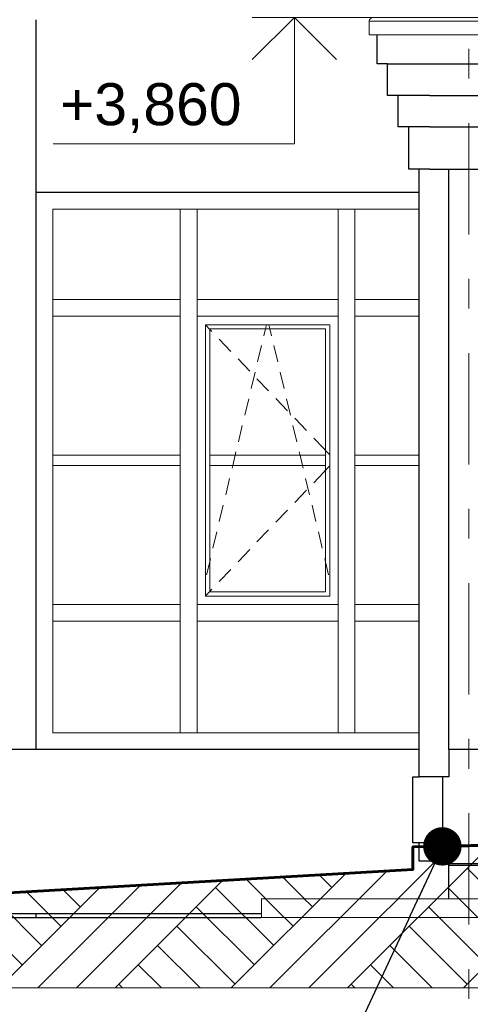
# Model space of a CAD drawing. Header units: millimetres. Extents: x -15683 to 202647, y -7448 to 20513.
# Tile 89 of 114: x 192094 to 194234, y -4328 to 352. Entities that reach past the tile are written whole.
import ezdxf
from ezdxf.enums import TextEntityAlignment as Align

# ---------------------------------------------------------------- set-up
doc = ezdxf.new("R2010")
doc.units = ezdxf.units.MM
doc.header["$MEASUREMENT"] = 0
doc.set_wipeout_variables(frame=1)
doc.linetypes.add('Wipeout_Contour', pattern=[1000, 0, -1000])
doc.linetypes.add('Штрих-Штриховая', pattern=[1093.611073, 529.166651, -211.666656, 141.111112, -211.666656])
for name, color, linetype, lineweight in [('1 Молдинги_Ном._пера__41', 7, 'Continuous', 60), ('1_Цоколь_Ном._пера__21', 7, 'Continuous', 30), ('2D - Общий_Ном._пера__2', 8, 'Continuous', 15), ('2D - Общий_Ном._пера__74', 255, 'Continuous', 0), ('Конструктив - Навесные Стены_Ном._пера__1', 7, 'Continuous', 15), ('Конструктив - Стены Внутренние несущие_Ном._пера__21', 7, 'Continuous', 30), ('Конструктив - Стены Несущие_Ном._пера__21', 7, 'Continuous', 30), ('Новый_1 Молдинги_Ном._пера__21', 7, 'Continuous', 30), ('Новый_1_Входная группа_Ном._пера__21', 7, 'Continuous', 30), ('Новый_Конструктив - Стены Несущие_Ном._пера__21', 7, 'Continuous', 30), ('Новый_Фартук парапета_Ном._пера__1', 7, 'Continuous', 15), ('Окна Archicad_Ном._пера__21', 7, 'Continuous', 30), ('Размер - Отметка Уровня_Ном._пера__1', 7, 'Continuous', 15), ('Размер - Отметка Уровня_Ном._пера__120', 7, 'Continuous', 5), ('Элемент Модели - Оси_Ном._пера__1', 7, 'Continuous', 15), ('Элемент Модели - Оси_Ном._пера__2', 8, 'Continuous', 15)]:
    doc.layers.add(name, color=color, linetype=linetype, lineweight=lineweight)
for name, color, linetype, lineweight, true_color in [('1 Молдинги_Ном._пера__48', 7, 'Continuous', 60, 0xa80f02), ('Конструктив - Навесные Стены_Ном._пера__87', 7, 'Continuous', 20, 0x6a6a6a), ('Новый_Конструктив - Перекрытия_Ном._пера__89', 7, 'Continuous', 20, 0x71cebe)]:
    doc.layers.add(name, color=color, linetype=linetype, lineweight=lineweight, true_color=true_color)
for name, color, linetype in [('1_Цоколь', 7, 'Continuous'), ('Конструктив - Навесные Стены', 7, 'Continuous'), ('Конструктив - Стены Внутренние несущие', 7, 'Continuous'), ('Конструктив - Стены Несущие', 7, 'Continuous'), ('Новый_1 Молдинги', 7, 'Continuous'), ('Новый_1_Входная группа', 7, 'Continuous'), ('Новый_Конструктив - Перекрытия', 7, 'Continuous'), ('Новый_Конструктив - Стены Несущие', 7, 'Continuous'), ('Новый_Фартук парапета', 7, 'Continuous'), ('Окна Archicad', 7, 'Continuous'), ('Размер - Отметка Уровня', 7, 'Continuous'), ('Элемент Модели - Оси', 7, 'Continuous')]:
    doc.layers.add(name, color=color, linetype=linetype)
doc.styles.add('СГЕНЕРИР_СТИЛЬ_1', font='arial.ttf')
doc.dimstyles.new('СГЕНЕРИР_СТИЛЬ__3', dxfattribs={"dimtxt": 0.18, "dimasz": 364.8, "dimexe": 0.18, "dimexo": 0.0625, "dimgap": 0, "dimtad": 0, "dimtih": 1, "dimtoh": 1, "dimdec": 4, "dimzin": 0, "dimdsep": 46, "dimcen": 0.09, "dimadec": 0, "dimazin": 0, "dimtfac": 1, "dimtdec": 4, "dimtmove": 0, "dimatfit": 3, "dimldrblk": 'ARROWHEAD_11', "dimfxl": 1, "dimtolj": 1, "dimtzin": 0, "dimarcsym": 0})

# ---------------------------------------------------------------- blocks, each defined once
blk = doc.blocks.new('Элемент Разреза_477_4', base_point=(227496, -3497.6))
at = {"layer": 'Конструктив - Стены Несущие_Ном._пера__21', "color": 7, "linetype": 'Continuous', "lineweight": 30}
for p, q in [((190671.7, 352.4), (190671.7, -3117.6)), ((192171.7, -3117.6), (192171.7, 352.4)), ((191221.7, -3897.6), (191221.7, -3916.3)), ((191221.7, -3916.3), (192171.7, -3916.3)), ((192171.7, -3916.3), (192171.7, -3897.6))]:
    blk.add_line(p, q, dxfattribs=at)
blk = doc.blocks.new('Элемент Разреза_492_4', base_point=(227496, -3497.6))
at = {"layer": 'Конструктив - Стены Внутренние несущие_Ном._пера__21', "color": 7, "linetype": 'Continuous', "lineweight": 30}
blk.add_line((192171.7, -3916.3), (193241.7, -3916.3), dxfattribs=at)
blk = doc.blocks.new('Элемент Разреза_594_4', base_point=(227496, -3497.6))
at = {"layer": 'Конструктив - Навесные Стены_Ном._пера__87', "color": 251, "linetype": 'Continuous', "lineweight": 20, "true_color": 0x6a6a6a}
blk.add_line((193686.7, -3037.6), (193991.7, -3037.6), dxfattribs=at)
blk = doc.blocks.new('Элемент Разреза_595_4', base_point=(227496, -3497.6))
at = {"layer": 'Конструктив - Навесные Стены_Ном._пера__87', "color": 251, "linetype": 'Continuous', "lineweight": 20, "true_color": 0x6a6a6a}
blk.add_line((192936.7, -3037.6), (193606.7, -3037.6), dxfattribs=at)
blk = doc.blocks.new('Элемент Разреза_596_4', base_point=(227496, -3497.6))
at = {"layer": 'Конструктив - Навесные Стены_Ном._пера__87', "color": 251, "linetype": 'Continuous', "lineweight": 20, "true_color": 0x6a6a6a}
blk.add_line((192251.7, -2427.6), (192251.7, -1057.6), dxfattribs=at)
blk = doc.blocks.new('Элемент Разреза_597_4', base_point=(227496, -3497.6))
at = {"layer": 'Конструктив - Навесные Стены_Ном._пера__87', "color": 251, "linetype": 'Continuous', "lineweight": 20, "true_color": 0x6a6a6a}
for p, q in [((192251.7, -3037.6), (192856.7, -3037.6)), ((192856.7, -3037.6), (192896.7, -3037.6))]:
    blk.add_line(p, q, dxfattribs=at)
blk = doc.blocks.new('Элемент Разреза_598_4', base_point=(227496, -3497.6))
at = {"layer": 'Конструктив - Навесные Стены_Ном._пера__87', "color": 251, "linetype": 'Continuous', "lineweight": 20, "true_color": 0x6a6a6a}
blk.add_line((192251.7, -3037.6), (192251.7, -2507.6), dxfattribs=at)
blk = doc.blocks.new('Элемент Разреза_599_4', base_point=(227496, -3497.6))
at = {"layer": 'Конструктив - Навесные Стены_Ном._пера__1', "color": 7, "linetype": 'Continuous', "lineweight": 15}
for p, q in [((192856.7, -3037.6), (192856.7, -2507.6)), ((192936.7, -3037.6), (192936.7, -2507.6)), ((192896.7, -3037.6), (192936.7, -3037.6))]:
    blk.add_line(p, q, dxfattribs=at)
blk = doc.blocks.new('Элемент Разреза_600_4', base_point=(227496, -3497.6))
at = {"layer": 'Конструктив - Навесные Стены_Ном._пера__1', "color": 7, "linetype": 'Continuous', "lineweight": 15}
for p, q in [((193606.7, -3037.6), (193606.7, -2507.6)), ((193686.7, -3037.6), (193686.7, -2507.6)), ((193606.7, -3037.6), (193686.7, -3037.6))]:
    blk.add_line(p, q, dxfattribs=at)
blk = doc.blocks.new('Элемент Разреза_601_4', base_point=(227496, -3497.6))
at = {"layer": 'Конструктив - Навесные Стены_Ном._пера__87', "color": 251, "linetype": 'Continuous', "lineweight": 20, "true_color": 0x6a6a6a}
for p, q in [((192251.7, -2427.6), (192856.7, -2427.6)), ((192251.7, -2427.6), (192251.7, -2507.6)), ((192856.7, -2507.6), (192856.7, -2467.6)), ((192251.7, -2507.6), (192856.7, -2507.6))]:
    blk.add_line(p, q, dxfattribs=at)
blk = doc.blocks.new('Элемент Разреза_602_4', base_point=(227496, -3497.6))
at = {"layer": 'Конструктив - Навесные Стены_Ном._пера__87', "color": 251, "linetype": 'Continuous', "lineweight": 20, "true_color": 0x6a6a6a}
for p, q in [((192936.7, -2427.6), (193606.7, -2427.6)), ((192936.7, -2467.6), (192936.7, -2507.6)), ((193606.7, -2507.6), (193606.7, -2467.6)), ((192936.7, -2507.6), (193606.7, -2507.6))]:
    blk.add_line(p, q, dxfattribs=at)
blk = doc.blocks.new('Элемент Разреза_603_4', base_point=(227496, -3497.6))
at = {"layer": 'Конструктив - Навесные Стены_Ном._пера__87', "color": 251, "linetype": 'Continuous', "lineweight": 20, "true_color": 0x6a6a6a}
for p, q in [((193686.7, -2427.6), (193991.7, -2427.6)), ((193686.7, -2467.6), (193686.7, -2507.6)), ((193686.7, -2507.6), (193991.7, -2507.6))]:
    blk.add_line(p, q, dxfattribs=at)
blk = doc.blocks.new('Элемент Разреза_607_4', base_point=(227496, -3497.6))
at = {"layer": 'Конструктив - Навесные Стены_Ном._пера__1', "color": 7, "linetype": 'Continuous', "lineweight": 15}
for p, q in [((192856.7, -1717.6), (192251.7, -1717.6)), ((192251.7, -1767.6), (192856.7, -1767.6))]:
    blk.add_line(p, q, dxfattribs=at)
blk = doc.blocks.new('Элемент Разреза_608_4', base_point=(227496, -3497.6))
at = {"layer": 'Конструктив - Навесные Стены_Ном._пера__1', "color": 7, "linetype": 'Continuous', "lineweight": 15}
for p, q in [((192976.7, -2387.6), (192976.7, -1097.6)), ((192976.7, -1097.6), (193566.7, -1097.6)), ((192976.7, -1098.8), (192996.7, -1119.7)), ((192996.7, -1117.6), (193546.7, -1117.6)), ((192996.7, -1717.6), (192996.7, -1117.6)), ((192996.7, -1119.7), (193007, -1130.5)), ((193253.2, -1150.5), (193261, -1117.6)), ((193261, -1117.6), (193265.8, -1097.6)), ((193282.5, -1117.6), (193277.7, -1097.6)), ((193290.3, -1150.5), (193282.5, -1117.6)), ((193546.7, -1117.6), (193546.7, -1717.6)), ((193566.7, -1097.6), (193566.7, -2387.6)), ((193041.5, -1166.6), (193096.8, -1224.5)), ((193223.5, -1274.6), (193242.1, -1196.8)), ((193320, -1274.6), (193301.4, -1196.8)), ((193131.3, -1260.6), (193186.6, -1318.5)), ((193193.3, -1401.1), (193211.9, -1323.3)), ((193221.1, -1354.7), (193276.4, -1412.5)), ((193350.2, -1401.1), (193331.6, -1323.3)), ((193163.1, -1527.5), (193181.7, -1449.7)), ((193310.9, -1448.7), (193366.2, -1506.5)), ((193380.4, -1527.5), (193361.8, -1449.7)), ((193400.7, -1542.7), (193456, -1600.5)), ((193132.9, -1654), (193151.5, -1576.2)), ((193410.6, -1654), (193392, -1576.2)), ((193490.5, -1636.7), (193536.5, -1684.8)), ((193536.5, -1684.8), (193546.7, -1695.5)), ((193546.7, -1717.6), (192996.7, -1717.6)), ((192996.7, -1717.6), (192996.7, -1767.6)), ((193105.8, -1767.6), (193117.7, -1717.6)), ((193117.7, -1717.6), (193121.3, -1702.6)), ((193425.8, -1717.6), (193422.2, -1702.6)), ((193437.7, -1767.6), (193425.8, -1717.6)), ((193546.7, -1695.5), (193566.7, -1716.5)), ((193546.7, -1767.6), (193546.7, -1717.6)), ((192996.7, -1767.6), (193546.7, -1767.6)), ((192996.7, -2367.6), (192996.7, -1767.6)), ((193102.7, -1780.4), (193105.8, -1767.6)), ((193440.8, -1780.4), (193437.7, -1767.6)), ((193546.7, -1767.6), (193546.7, -2367.6)), ((193546.7, -1789.7), (193566.7, -1768.8)), ((193490.5, -1848.6), (193536.5, -1800.5)), ((193536.5, -1800.5), (193546.7, -1789.7)), ((193072.5, -1906.9), (193091.1, -1829)), ((193471, -1906.9), (193452.4, -1829)), ((193400.7, -1942.6), (193456, -1884.8)), ((193042.3, -2033.3), (193060.9, -1955.5)), ((193501.2, -2033.3), (193482.6, -1955.5)), ((193310.9, -2036.6), (193366.2, -1978.8)), ((193012.1, -2159.7), (193030.7, -2081.9)), ((193221.1, -2130.6), (193276.4, -2072.8)), ((193531.3, -2159.7), (193512.8, -2081.9)), ((193131.3, -2224.6), (193186.6, -2166.8)), ((192981.9, -2286.2), (192996.7, -2224.2)), ((192996.7, -2224.2), (193000.5, -2208.4)), ((193546.7, -2224.2), (193543, -2208.4)), ((193561.5, -2286.2), (193546.7, -2224.2)), ((193041.5, -2318.6), (193096.8, -2260.8)), ((192976.7, -2386.5), (192996.7, -2365.5)), ((192996.7, -2365.5), (193007, -2354.8)), ((193546.7, -2367.6), (192996.7, -2367.6)), ((193566.7, -2387.6), (192976.7, -2387.6))]:
    blk.add_line(p, q, dxfattribs=at)
blk = doc.blocks.new('Элемент Разреза_609_4', base_point=(227496, -3497.6))
at = {"layer": 'Конструктив - Навесные Стены_Ном._пера__1', "color": 7, "linetype": 'Continuous', "lineweight": 15}
for p, q in [((193991.7, -1717.6), (193686.7, -1717.6)), ((193686.7, -1767.6), (193991.7, -1767.6))]:
    blk.add_line(p, q, dxfattribs=at)
blk = doc.blocks.new('Элемент Разреза_610_4', base_point=(227496, -3497.6))
at = {"layer": 'Конструктив - Навесные Стены_Ном._пера__1', "color": 7, "linetype": 'Continuous', "lineweight": 15}
for p, q in [((192856.7, -2467.6), (192856.7, -1057.6)), ((192936.7, -2427.6), (192936.7, -1057.6)), ((192936.7, -2467.6), (192936.7, -2427.6))]:
    blk.add_line(p, q, dxfattribs=at)
blk = doc.blocks.new('Элемент Разреза_611_4', base_point=(227496, -3497.6))
at = {"layer": 'Конструктив - Навесные Стены_Ном._пера__1', "color": 7, "linetype": 'Continuous', "lineweight": 15}
for p, q in [((193606.7, -2467.6), (193606.7, -1057.6)), ((193686.7, -2467.6), (193686.7, -1057.6))]:
    blk.add_line(p, q, dxfattribs=at)
blk = doc.blocks.new('Элемент Разреза_612_4', base_point=(227496, -3497.6))
at = {"layer": 'Конструктив - Навесные Стены_Ном._пера__87', "color": 251, "linetype": 'Continuous', "lineweight": 20, "true_color": 0x6a6a6a}
for p, q in [((192251.7, -977.6), (192856.7, -977.6)), ((192251.7, -977.6), (192251.7, -1057.6)), ((192856.7, -1057.6), (192856.7, -977.6)), ((192251.7, -1057.6), (192856.7, -1057.6))]:
    blk.add_line(p, q, dxfattribs=at)
blk = doc.blocks.new('Элемент Разреза_613_4', base_point=(227496, -3497.6))
at = {"layer": 'Конструктив - Навесные Стены_Ном._пера__87', "color": 251, "linetype": 'Continuous', "lineweight": 20, "true_color": 0x6a6a6a}
for p, q in [((192936.7, -977.6), (193606.7, -977.6)), ((192936.7, -977.6), (192936.7, -1057.6)), ((193606.7, -1057.6), (193606.7, -977.6)), ((192936.7, -1057.6), (193606.7, -1057.6))]:
    blk.add_line(p, q, dxfattribs=at)
blk = doc.blocks.new('Элемент Разреза_614_4', base_point=(227496, -3497.6))
at = {"layer": 'Конструктив - Навесные Стены_Ном._пера__87', "color": 251, "linetype": 'Continuous', "lineweight": 20, "true_color": 0x6a6a6a}
for p, q in [((193686.7, -977.6), (193991.7, -977.6)), ((193686.7, -977.6), (193686.7, -1057.6)), ((193686.7, -1057.6), (193991.7, -1057.6))]:
    blk.add_line(p, q, dxfattribs=at)
blk = doc.blocks.new('Элемент Разреза_618_4', base_point=(227496, -3497.6))
at = {"layer": '1_Цоколь_Ном._пера__21', "color": 7, "linetype": 'Continuous', "lineweight": 30}
for p, q in [((191866.7, -3117.6), (190670.7, -3117.6)), ((193991.7, -3117.6), (191976.7, -3117.6)), ((193241.7, -3897.6), (190670.7, -3897.6))]:
    blk.add_line(p, q, dxfattribs=at)
blk = doc.blocks.new('Элемент Разреза_619_4', base_point=(227496, -3497.6))
at = {"layer": '1_Цоколь_Ном._пера__21', "color": 7, "linetype": 'Continuous', "lineweight": 30}
for p, q in [((196816.8, -3117.6), (194131.7, -3117.6)), ((194131.7, -3117.6), (194131.7, -3247.6)), ((197544.1, -3117.6), (196926.8, -3117.6)), ((194131.7, -3247.6), (194101.7, -3247.6)), ((194101.7, -3247.6), (194101.7, -3560.6)), ((194101.7, -3560.6), (194131.7, -3560.6)), ((194131.7, -3560.6), (194131.7, -3661.3)), ((197571.7, -3661.3), (194131.7, -3661.3))]:
    blk.add_line(p, q, dxfattribs=at)
blk = doc.blocks.new('Элемент Разреза_628_4', base_point=(227496, -3497.6))
at = {"layer": 'Новый_Конструктив - Стены Несущие_Ном._пера__21', "color": 7, "linetype": 'Continuous', "lineweight": 30}
for p, q in [((194131.7, -3117.6), (194131.7, -357.6)), ((194131.7, -3667.6), (194131.7, -3661.3)), ((194131.7, -3827.6), (194131.7, -3667.6)), ((194135.7, -3667.6), (194131.7, -3667.6))]:
    blk.add_line(p, q, dxfattribs=at)
blk = doc.blocks.new('Элемент Разреза_660_4', base_point=(227496, -3497.6))
at = {"layer": 'Новый_1 Молдинги_Ном._пера__21', "color": 7, "linetype": 'Continuous', "lineweight": 30}
for p, q in [((193791.7, 142.4), (193791.7, 280)), ((193841.7, 142.4), (193791.7, 142.4)), ((193841.7, 142.4), (194041.7, 142.4)), ((193841.7, -7.6), (193841.7, 142.4)), ((193891.7, -7.6), (193841.7, -7.6)), ((194041.7, -7.6), (193891.7, -7.6)), ((193891.7, -157.6), (193891.7, -7.6)), ((193941.7, -157.6), (193891.7, -157.6)), ((194041.7, -157.6), (193941.7, -157.6)), ((193941.7, -357.6), (193941.7, -157.6)), ((194041.7, -357.6), (193941.7, -357.6))]:
    blk.add_line(p, q, dxfattribs=at)
blk = doc.blocks.new('Элемент Разреза_661_4', base_point=(227496, -3497.6))
at = {"layer": 'Новый_1_Входная группа_Ном._пера__21', "color": 7, "linetype": 'Continuous', "lineweight": 30}
for p, q in [((197570.1, 280), (197570.1, 142.4)), ((194041.7, 142.4), (197570.1, 142.4)), ((197570.1, 142.4), (197570.1, -7.6)), ((194041.7, -7.6), (196716.8, -7.6)), ((197026.8, -7.6), (197570.1, -7.6)), ((197570.1, -7.6), (197570.1, -157.6)), ((194041.7, -157.6), (196813.8, -157.6)), ((196929.7, -157.6), (197570.1, -157.6)), ((197570.1, -157.6), (197570.1, -357.6)), ((194041.7, -357.6), (196816.8, -357.6)), ((196926.8, -357.6), (197570.1, -357.6))]:
    blk.add_line(p, q, dxfattribs=at)
blk = doc.blocks.new('Элемент Разреза_662_4', base_point=(227496, -3497.6))
at = {"layer": 'Новый_1_Входная группа_Ном._пера__21', "color": 7, "linetype": 'Continuous', "lineweight": 30}
for p, q in [((193991.7, -3247.6), (193991.7, -357.6)), ((193991.7, -3647.6), (193991.7, -3560.6)), ((194131.7, -3647.6), (193991.7, -3647.6))]:
    blk.add_line(p, q, dxfattribs=at)
blk = doc.blocks.new('Элемент Разреза_663_4', base_point=(227496, -3497.6))
at = {"layer": 'Новый_Фартук парапета_Ном._пера__1', "color": 7, "linetype": 'Continuous', "lineweight": 15}
for p, q in [((193753.7, 345.1), (193756.2, 353.9)), ((193753.7, 280), (193753.7, 345.1)), ((197571.7, 345.1), (193753.7, 345.1)), ((193756.2, 353.9), (193762.8, 360.3)), ((193762.8, 360.3), (193771.7, 362.4)), ((197571.7, 362.4), (193771.7, 362.4)), ((197571.7, 280), (193753.7, 280))]:
    blk.add_line(p, q, dxfattribs=at)
blk = doc.blocks.new('Элемент Разреза_665_4', base_point=(227496, -3497.6))
at = {"layer": 'Новый_Конструктив - Стены Несущие_Ном._пера__21', "color": 7, "linetype": 'Continuous', "lineweight": 30}
for p, q in [((197570.1, -227.6), (197571.7, -227.6)), ((194135.7, -3667.6), (194241.8, -3667.6)), ((194241.8, -3667.6), (197571.7, -3667.6))]:
    blk.add_line(p, q, dxfattribs=at)
blk = doc.blocks.new('Элемент Разреза_666_4', base_point=(227496, -3497.6))
at = {"layer": 'Окна Archicad_Ном._пера__21', "color": 7, "linetype": 'Continuous', "lineweight": 30}
blk.add_line((192171.7, -467.6), (193991.7, -467.6), dxfattribs=at)
blk = doc.blocks.new('Элемент Разреза_669_4', base_point=(227496, -3497.6))
at = {"layer": '1_Цоколь_Ном._пера__21', "color": 7, "linetype": 'Continuous', "lineweight": 30}
for p, q in [((193960.7, -3247.6), (193990.7, -3247.6)), ((193960.7, -3560.6), (193960.7, -3247.6)), ((193990.7, -3560.6), (193960.7, -3560.6))]:
    blk.add_line(p, q, dxfattribs=at)
blk = doc.blocks.new('Элемент Разреза_670_4', base_point=(227496, -3497.6))
at = {"layer": '1_Цоколь_Ном._пера__21', "color": 7, "linetype": 'Continuous', "lineweight": 30}
for p, q in [((194101.7, -3247.6), (193990.7, -3247.6)), ((194101.7, -3560.6), (193990.7, -3560.6))]:
    blk.add_line(p, q, dxfattribs=at)
blk = doc.blocks.new('Элемент Разреза_687_4', base_point=(227496, -3497.6))
at = {"layer": 'Конструктив - Навесные Стены_Ном._пера__87', "color": 251, "linetype": 'Continuous', "lineweight": 20, "true_color": 0x6a6a6a}
blk.add_line((192251.7, -977.6), (192251.7, -547.6), dxfattribs=at)
blk = doc.blocks.new('Элемент Разреза_688_4', base_point=(227496, -3497.6))
at = {"layer": 'Конструктив - Навесные Стены_Ном._пера__87', "color": 251, "linetype": 'Continuous', "lineweight": 20, "true_color": 0x6a6a6a}
for p, q in [((192856.7, -547.6), (192251.7, -547.6)), ((192896.7, -547.6), (192856.7, -547.6))]:
    blk.add_line(p, q, dxfattribs=at)
blk = doc.blocks.new('Элемент Разреза_689_4', base_point=(227496, -3497.6))
at = {"layer": 'Конструктив - Навесные Стены_Ном._пера__1', "color": 7, "linetype": 'Continuous', "lineweight": 15}
for p, q in [((192856.7, -977.6), (192856.7, -547.6)), ((192936.7, -977.6), (192936.7, -547.6))]:
    blk.add_line(p, q, dxfattribs=at)
blk = doc.blocks.new('Элемент Разреза_690_4', base_point=(227496, -3497.6))
at = {"layer": 'Конструктив - Навесные Стены_Ном._пера__87', "color": 251, "linetype": 'Continuous', "lineweight": 20, "true_color": 0x6a6a6a}
for p, q in [((192936.7, -547.6), (192896.7, -547.6)), ((193606.7, -547.6), (192936.7, -547.6))]:
    blk.add_line(p, q, dxfattribs=at)
blk = doc.blocks.new('Элемент Разреза_691_4', base_point=(227496, -3497.6))
at = {"layer": 'Конструктив - Навесные Стены_Ном._пера__1', "color": 7, "linetype": 'Continuous', "lineweight": 15}
for p, q in [((193606.7, -977.6), (193606.7, -547.6)), ((193646.7, -547.6), (193606.7, -547.6)), ((193686.7, -977.6), (193686.7, -547.6))]:
    blk.add_line(p, q, dxfattribs=at)
blk = doc.blocks.new('Элемент Разреза_692_4', base_point=(227496, -3497.6))
at = {"layer": 'Конструктив - Навесные Стены_Ном._пера__87', "color": 251, "linetype": 'Continuous', "lineweight": 20, "true_color": 0x6a6a6a}
for p, q in [((193686.7, -547.6), (193646.7, -547.6)), ((193991.7, -547.6), (193686.7, -547.6))]:
    blk.add_line(p, q, dxfattribs=at)
blk = doc.blocks.new('Элемент Разреза_700_4', base_point=(227496, -3497.6))
at = {"color": 254, "linetype": 'Wipeout_Contour', "lineweight": 0, "ltscale": 773122.325833}
blk.add_wipeout([(193241.7, -3827.6), (193241.7, -3916.3), (193241.9, -3916.3), (193241.9, -3827.6)], dxfattribs=at).dxf.layer = 'Новый_Конструктив - Перекрытия'
at = {"color": 254, "linetype": 'Wipeout_Contour', "lineweight": 0, "ltscale": 781780.649152}
blk.add_wipeout([(193241.9, -3827.6), (193241.9, -3916.3), (197571.7, -3916.3), (197571.7, -3827.6)], dxfattribs=at).dxf.layer = 'Новый_Конструктив - Перекрытия'
at = {"layer": 'Новый_Конструктив - Перекрытия_Ном._пера__89', "color": 123, "linetype": 'Continuous', "lineweight": 20, "true_color": 0x71cebe}
for p, q in [((193241.7, -3827.6), (193241.9, -3827.6)), ((193241.9, -3827.6), (197571.7, -3827.6)), ((193241.9, -3916.3), (193241.9, -3827.6)), ((193241.7, -3916.3), (193241.9, -3916.3)), ((193241.9, -3916.3), (197571.7, -3916.3))]:
    blk.add_line(p, q, dxfattribs=at)
blk = doc.blocks.new('Стандартный Маркер Сетки[46]_4', base_point=(194226.7, 10503.4))
at = {"layer": 'Элемент Модели - Оси_Ном._пера__2', "color": 8, "linetype": 'Штрих-Штриховая', "lineweight": 15}
blk.add_line((194226.7, 9703.4), (194226.7, -5697.6), dxfattribs=at)
at = {"layer": 'Элемент Модели - Оси_Ном._пера__1', "color": 7, "lineweight": 15, "style": 'СГЕНЕРИР_СТИЛЬ_1'}
blk.add_attdef('AC_MarkerText_1', text='', height=350, rotation=360, dxfattribs=at).set_placement((194226.7, -6797.6), align=Align.TOP_CENTER)
blk = doc.blocks.new('Стандартный Маркер Сетки[47]_4', base_point=(194226.7, 10503.4))
at = {"layer": 'Элемент Модели - Оси_Ном._пера__2', "color": 8, "linetype": 'Штрих-Штриховая', "lineweight": 15}
blk.add_line((194226.7, 9703.4), (194226.7, -5697.6), dxfattribs=at)
at = {"layer": 'Элемент Модели - Оси_Ном._пера__1', "color": 7, "lineweight": 15, "style": 'СГЕНЕРИР_СТИЛЬ_1'}
blk.add_attdef('AC_MarkerText_1', text='', height=350, rotation=360, dxfattribs=at).set_placement((194226.7, -6797.6), align=Align.TOP_CENTER)
blk = doc.blocks.new('ARROWHEAD_11')
at = {"color": 0, "linetype": 'Continuous', "lineweight": 0}
blk.add_line((0, 0), (-1, 0), dxfattribs=at)
at = {"color": 0, "linetype": 'Continuous', "lineweight": 0, "const_width": 0.25, "flags": 128}
blk.add_lwpolyline([(-0.125, 0, 1), (0.125, 0, 1)], format="xyb", close=True, dxfattribs=at)
blk = doc.blocks.new('Отметка высоты (ГОСТ)[52]_4', base_point=(193398.9, 362.4))
at = {"layer": 'Размер - Отметка Уровня_Ном._пера__120', "color": 7, "linetype": 'Continuous', "lineweight": 5}
for p, q in [((194071.7, 362.4), (193198.9, 362.4)), ((193398.9, 362.4), (193198.9, 162.4)), ((193398.9, 362.4), (193398.9, -237.6)), ((193398.9, 362.4), (193598.9, 162.4)), ((193398.9, -237.6), (192252.4, -237.6))]:
    blk.add_line(p, q, dxfattribs=at)
at = {"layer": 'Размер - Отметка Уровня_Ном._пера__120', "color": 7, "lineweight": 5, "insert": (193198.9, -207.8), "char_height": 200, "attachment_point": 9, "style": 'СГЕНЕРИР_СТИЛЬ_1'}
blk.add_mtext('\\A1;+3,860{\\H0.66x;\\S^  ;}', dxfattribs=at)
at = {"layer": 'Размер - Отметка Уровня_Ном._пера__120', "color": 7, "lineweight": 5, "style": 'СГЕНЕРИР_СТИЛЬ_1'}
blk.add_attdef('addText', text='', height=150, dxfattribs=at).set_placement((193198.9, -473.3), align=Align.BOTTOM_RIGHT)

msp = doc.modelspace()

# ---------------------------------------------------------------- linework, layer by layer
at = {"layer": '1 Молдинги_Ном._пера__48', "color": 14, "linetype": 'Continuous', "lineweight": 60, "true_color": 0xa80f02}
for p in [(194101.7, -3497.6), (197542.4, -3507.6)]:
    msp.add_line(p, (194101.7, -3577.6), dxfattribs=at)

# ---------------------------------------------------------------- block references
at = {"layer": '1_Цоколь', "lineweight": 0}
for name in ['Элемент Разреза_618_4', 'Элемент Разреза_619_4', 'Элемент Разреза_669_4', 'Элемент Разреза_670_4']:
    msp.add_blockref(name, (227496, -3497.6), dxfattribs=at)
at = {"layer": 'Конструктив - Навесные Стены', "lineweight": 0}
for name in ['Элемент Разреза_687_4', 'Элемент Разреза_688_4', 'Элемент Разреза_689_4', 'Элемент Разреза_690_4', 'Элемент Разреза_691_4', 'Элемент Разреза_692_4', 'Элемент Разреза_612_4', 'Элемент Разреза_613_4', 'Элемент Разреза_614_4', 'Элемент Разреза_596_4', 'Элемент Разреза_610_4', 'Элемент Разреза_611_4', 'Элемент Разреза_608_4', 'Элемент Разреза_607_4', 'Элемент Разреза_609_4', 'Элемент Разреза_601_4', 'Элемент Разреза_602_4', 'Элемент Разреза_603_4', 'Элемент Разреза_598_4', 'Элемент Разреза_599_4', 'Элемент Разреза_600_4', 'Элемент Разреза_597_4', 'Элемент Разреза_595_4', 'Элемент Разреза_594_4']:
    msp.add_blockref(name, (227496, -3497.6), dxfattribs=at)
at = {"layer": 'Конструктив - Стены Внутренние несущие', "lineweight": 0}
msp.add_blockref('Элемент Разреза_492_4', (227496, -3497.6), dxfattribs=at)
at = {"layer": 'Конструктив - Стены Несущие', "lineweight": 0}
msp.add_blockref('Элемент Разреза_477_4', (227496, -3497.6), dxfattribs=at)
at = {"layer": 'Новый_1 Молдинги', "lineweight": 0}
msp.add_blockref('Элемент Разреза_660_4', (227496, -3497.6), dxfattribs=at)
at = {"layer": 'Новый_1_Входная группа', "lineweight": 0}
for name in ['Элемент Разреза_661_4', 'Элемент Разреза_662_4']:
    msp.add_blockref(name, (227496, -3497.6), dxfattribs=at)
at = {"layer": 'Новый_Конструктив - Стены Несущие', "lineweight": 0}
for name in ['Элемент Разреза_665_4', 'Элемент Разреза_628_4']:
    msp.add_blockref(name, (227496, -3497.6), dxfattribs=at)
at = {"layer": 'Новый_Фартук парапета', "lineweight": 0}
msp.add_blockref('Элемент Разреза_663_4', (227496, -3497.6), dxfattribs=at)
at = {"layer": 'Окна Archicad', "lineweight": 0}
msp.add_blockref('Элемент Разреза_666_4', (227496, -3497.6), dxfattribs=at)
at = {"layer": 'Размер - Отметка Уровня', "color": 104, "linetype": 'Continuous', "lineweight": 15, "true_color": 0x029e21}
msp.add_blockref('Отметка высоты (ГОСТ)[52]_4', (193398.9, 362.4), dxfattribs=at)

# ---------------------------------------------------------------- next in the draw order: block references
at = {"layer": 'Новый_Конструктив - Перекрытия', "lineweight": 0}
msp.add_blockref('Элемент Разреза_700_4', (227496, -3497.6), dxfattribs=at)

# ---------------------------------------------------------------- next in the draw order: hatches: boundary and pattern name
at = {"layer": '2D - Общий_Ном._пера__2', "linetype": 'Continuous', "lineweight": 15}
h = msp.add_hatch(dxfattribs=at)
h.set_pattern_fill('ГРУНТ_02_0004', color=8, style=0, pattern_type=2)
h.set_pattern_definition([(45, (227496.02, -3497.64), (-275.7716, 275.7716), []), (45, (227404.1, -3405.7), (-551.543, 551.543), []), (45, (227312.2, -3313.8), (-551.543, 551.543), []), (135, (227220.25, -3221.87), (91.9239, 91.9239), [390, -390])])
h.paths.add_polyline_path([(188682.3, -4250.5), (201612.3, -4250.5), (201632, -3747.1), (197542.4, -3507.6), (194101.7, -3577.6), (193961.7, -3580.5), (193961.7, -3687), (190641.7, -3877.6), (188682.3, -3877.6)])

# ---------------------------------------------------------------- next in the draw order: linework, layer by layer
at = {"layer": '1 Молдинги_Ном._пера__41', "color": 7, "linetype": 'Continuous', "lineweight": 60}
msp.add_lwpolyline([(188751.9, -3877.6), (190669.7, -3877.6), (193961.7, -3687), (193961.7, -3580.5), (197571.7, -3497.6), (201641.7, -3747.6)], dxfattribs=at)
at = {"layer": '2D - Общий_Ном._пера__74', "color": 255, "linetype": 'Continuous', "lineweight": 0, "flags": 128}
msp.add_lwpolyline([(188682.3, -4250.5), (201612.3, -4250.5), (201632, -3747.1), (197542.4, -3507.6), (194101.7, -3577.6), (193961.7, -3580.5), (193961.7, -3687), (190641.7, -3877.6), (188682.3, -3877.6)], close=True, dxfattribs=at)

# ---------------------------------------------------------------- next in the draw order: block references
at = {"layer": 'Элемент Модели - Оси', "color": 8, "linetype": 'Continuous', "lineweight": 15}
for name in ['Стандартный Маркер Сетки[46]_4', 'Стандартный Маркер Сетки[47]_4']:
    msp.add_blockref(name, (194226.7, 10503.4), dxfattribs=at)

# ---------------------------------------------------------------- next in the draw order: leaders
at = {"layer": 'Размер - Отметка Уровня_Ном._пера__1', "color": 7, "linetype": 'Continuous', "lineweight": 15, "annotation_type": 0, "has_hookline": 1, "hookline_direction": 1, "text_width": 770}
msp.add_leader([(194101.7, -3577.6), (193437.6, -5004.1), (193281.9, -5033.9)], dimstyle='СГЕНЕРИР_СТИЛЬ__3', dxfattribs=at)

doc.saveas('drawing.dxf')
